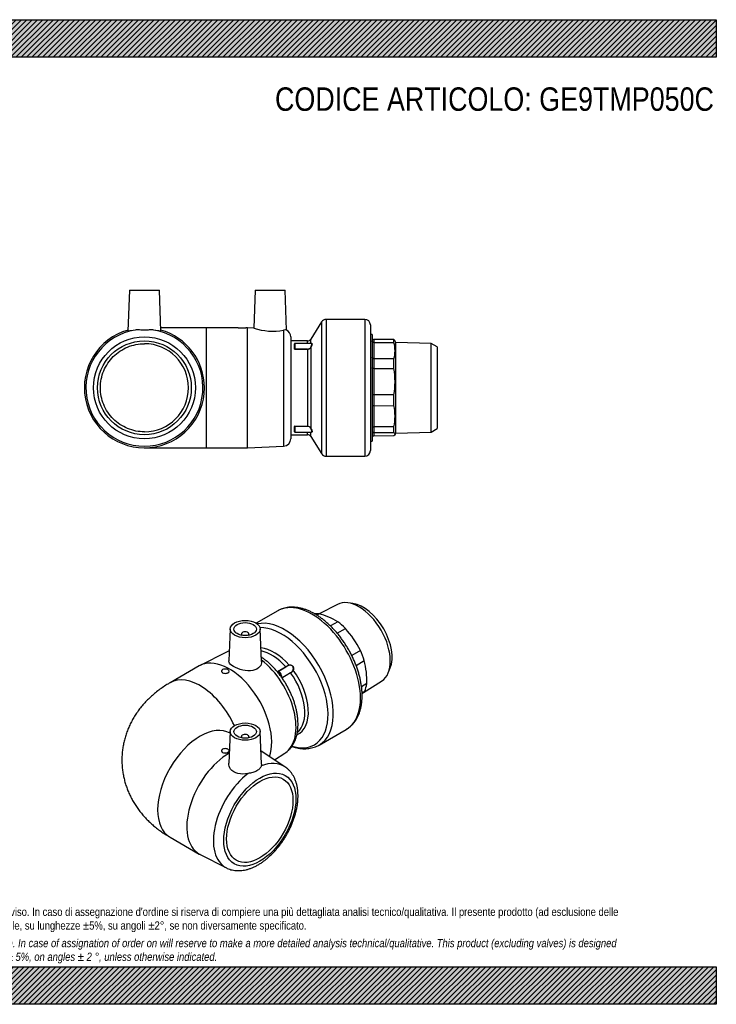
# Model space of a CAD drawing. Header units: millimetres. Extents: x 0 to 742, y 0 to 525.
# Tile 2 of 2: x 371 to 742, y 0 to 525. Entities that reach past the tile are written whole.
import ezdxf

# ---------------------------------------------------------------- set-up
doc = ezdxf.new("R2010")
doc.units = ezdxf.units.MM
doc.header["$LTSCALE"] = 2.5
for name, color, linetype in [('Default', 7, 'Continuous'), ('GE9P050C', 7, 'Continuous'), ('IOM050C', 7, 'Continuous'), ('PARTE_PE_050', 7, 'Continuous')]:
    doc.layers.add(name, color=color, linetype=linetype)

# ---------------------------------------------------------------- blocks, each defined once
blk = doc.blocks.new('SE1')
at = {"layer": 'GE9P050C', "color": 7, "linetype": 'Continuous'}
for p, q in [((483.42, 200.2), (482.69, 183.15)), ((500.16, 182.75), (499.42, 200.2)), ((489.42, 197.47), (489.42, 196.82)), ((493.42, 196.82), (493.42, 197.47)), ((481.39, 187.81), (467.43, 180.71)), ((466.93, 180.44), (451.38, 171.46)), ((483.42, 145.49), (482.69, 128.5)), ((483.38, 144.51), (483.38, 144.51)), ((489.42, 142.77), (489.42, 142.11)), ((493.42, 142.11), (493.42, 142.77)), ((500.16, 128), (499.42, 145.49)), ((512.55, 126.69), (499.87, 134.94)), ((507.04, 130.27), (512.55, 133.85)), ((451.38, 89.09), (466.93, 80.11)), ((467.43, 79.84), (481.39, 72.74))]:
    blk.add_line(p, q, dxfattribs=at)
for centre, major_axis in [((491.42, 200.08), (8, 0)), ((491.42, 200.08), (6, 0)), ((491.42, 145.38), (-8, 0)), ((491.42, 145.38), (-6, 0)), ((499.2, 98.43), (-13.59, -23.53)), ((499.2, 98.43), (12.5, 21.65))]:
    blk.add_ellipse(centre, major_axis=major_axis, ratio=0.57735, dxfattribs=at)
for centre, major_axis, start_param, end_param in [((491.42, 197.47), (2, 0), 0, 3.83141), ((491.42, 197.47), (2, 0), 5.593368, 6.283185), ((482.93, 152.73), (-16, 27.71), 3.602193, 6.283185), ((496.49, 160.56), (15.58, -26.99), 3.019726, 3.110844), ((480.81, 177.63), (2, 0), 0.785398, 3.926991), ((496.49, 160.56), (15.58, -26.99), 0.030749, 2.1904), ((467.38, 143.75), (-16, 27.71), 4.557056, 6.283185), ((480.81, 177.63), (-2, 0), 0.785398, 3.926991), ((467.38, 143.75), (-16, 27.71), 0, 0.000018), ((467.38, 116.8), (-16, -27.71), 3.141593, 6.283185), ((491.42, 142.77), (-2, 0), 2.451776, 6.283185), ((491.42, 142.77), (-2, 0), 0, 0.689817), ((482.93, 107.82), (-16, -27.71), 3.927272, 6.283185), ((480.81, 135.17), (2, 0), 2.356194, 5.497787), ((480.81, 135.17), (-2, 0), 2.356194, 5.497787), ((496.49, 99.99), (-15.58, -26.99), 3.110844, 3.766019), ((496.49, 99.99), (-15.58, -26.99), -3.175591, -3.172341), ((496.49, 99.99), (-15.58, -26.99), 4.087963, 6.313329), ((482.93, 107.82), (-16, -27.71), 0, 0.030749)]:
    blk.add_ellipse(centre, major_axis=major_axis, ratio=0.57735, start_param=start_param, end_param=end_param, dxfattribs=at)
for points, knots in [([(482.91, 188.47), (482.66, 188.38), (482.15, 188.18), (481.7, 187.95), (481.42, 187.81)], [0.97544847, 0.97544847, 0.97544847, 0.97544847, 0.98727465, 1, 1, 1, 1]), ([(512.54, 133.87), (512.83, 134.05), (513.43, 134.45), (514.4, 135.28), (515.37, 136.28), (516.25, 137.4), (517.03, 138.63), (517.72, 139.96), (518.31, 141.39), (518.79, 142.91), (519.16, 144.52), (519.42, 146.22), (519.57, 147.98), (519.6, 149.8), (519.51, 151.67), (519.32, 153.58), (519.02, 155.52), (518.6, 157.48), (518.09, 159.45), (517.48, 161.42), (516.77, 163.38), (515.96, 165.33), (515.07, 167.26), (514.09, 169.15), (513.04, 171), (511.91, 172.81), (510.7, 174.56), (509.43, 176.25), (508.11, 177.87), (506.72, 179.41), (505.29, 180.86), (503.81, 182.22), (502.29, 183.48), (501.04, 184.42), (500.29, 184.93), (500.07, 185.08)], [0, 0, 0, 0, 0.0142653, 0.0350187, 0.0558528, 0.0768677, 0.0981462, 0.1197459, 0.141693, 0.1639794, 0.1865658, 0.2093913, 0.2323858, 0.2554823, 0.2786255, 0.3017665, 0.3248809, 0.3479568, 0.37099, 0.3939815, 0.4169356, 0.4398586, 0.4627582, 0.4856426, 0.5085205, 0.531401, 0.5542904, 0.5771976, 0.6001317, 0.6231017, 0.6461162, 0.669183, 0.6923083, 0.7154953, 0.7253262, 0.7253262, 0.7253262, 0.7253262]), ([(500.16, 182.75), (500.2, 181.81), (499.9, 180.87), (498.47, 179.06), (497.1, 178.32), (493.83, 177.73), (491.93, 177.85), (488.31, 178.65), (486.59, 179.32), (483.95, 180.85), (483.08, 181.67), (482.72, 182.71), (482.68, 182.93), (482.69, 183.15)], [0.0301723, 0.0301723, 0.0301723, 0.0301723, 0.125, 0.125, 0.25, 0.25, 0.375, 0.375, 0.5, 0.5, 0.625, 0.625, 0.6594469, 0.6594469, 0.6594469, 0.6594469]), ([(479.4, 176.81), (479.77, 176.6), (480.28, 176.46), (481.34, 176.44), (481.86, 176.55), (482.6, 176.98), (482.81, 177.29), (482.81, 177.61), (482.81, 177.61), (482.81, 177.61)], [0, 0, 0, 0, 0.25, 0.25, 0.5, 0.5, 0.75, 0.75, 0.7502415, 0.7502415, 0.7502415, 0.7502415]), ([(451.38, 171.46), (450.77, 171.1), (449.45, 170.32), (447.19, 168.84), (444.79, 167.1), (442.5, 165.24), (440.35, 163.29), (438.34, 161.26), (436.47, 159.15), (434.74, 156.97), (433.17, 154.73), (431.74, 152.43), (430.46, 150.08), (429.34, 147.69), (428.36, 145.26), (427.54, 142.79), (426.87, 140.31), (426.35, 137.8), (425.98, 135.29), (425.76, 132.77), (425.69, 130.25), (425.76, 127.74), (425.98, 125.24), (426.35, 122.77), (426.85, 120.33), (427.49, 117.92), (428.27, 115.55), (429.19, 113.22), (430.23, 110.93), (431.41, 108.7), (432.71, 106.52), (434.14, 104.4), (435.7, 102.35), (437.37, 100.35), (439.17, 98.42), (441.1, 96.56), (443.14, 94.78), (445.31, 93.07), (447.57, 91.45), (449.66, 90.1), (450.86, 89.39), (451.38, 89.09)], [0, 0, 0, 0, 0.018771, 0.048205, 0.077527, 0.106532, 0.135166, 0.163396, 0.191213, 0.218619, 0.245631, 0.272273, 0.298574, 0.324563, 0.350273, 0.375733, 0.400972, 0.426021, 0.450905, 0.475651, 0.500287, 0.524837, 0.549325, 0.573771, 0.598203, 0.622649, 0.647139, 0.671701, 0.696368, 0.721173, 0.746151, 0.771338, 0.796769, 0.822482, 0.84851, 0.874884, 0.901628, 0.928755, 0.956266, 0.984146, 1, 1, 1, 1]), ([(479.4, 135.99), (479.03, 135.78), (478.81, 135.46), (478.81, 134.83), (479.02, 134.52), (479.77, 134.09), (480.29, 133.98), (481.33, 134.01), (481.85, 134.14), (482.23, 134.36)], [0, 0, 0, 0, 0.25, 0.25, 0.5, 0.5, 0.75, 0.75, 1, 1, 1, 1]), ([(481.39, 72.76), (481.57, 72.66), (482.11, 72.38), (483.18, 71.97), (484.51, 71.59), (485.91, 71.35), (487.35, 71.24), (488.83, 71.27), (490.35, 71.44), (491.9, 71.74), (493.48, 72.19), (495.07, 72.77), (496.67, 73.49), (498.27, 74.34), (499.86, 75.31), (501.42, 76.4), (502.96, 77.6), (504.46, 78.91), (505.92, 80.31), (507.33, 81.8), (508.69, 83.38), (510, 85.03), (511.24, 86.74), (512.41, 88.52), (513.51, 90.35), (514.53, 92.22), (515.47, 94.13), (516.32, 96.07), (517.09, 98.02), (517.76, 99.99), (518.33, 101.96), (518.8, 103.92), (519.16, 105.87), (519.42, 107.81), (519.56, 109.71), (519.6, 111.57), (519.51, 113.39), (519.31, 115.15), (518.99, 116.85), (518.55, 118.47), (517.99, 120), (517.31, 121.43), (516.53, 122.74), (515.64, 123.94), (514.67, 125.01), (513.64, 125.94), (512.97, 126.4), (512.6, 126.65)], [0, 0, 0, 0, 0.008421, 0.029183, 0.049995, 0.07096, 0.092167, 0.113682, 0.13554, 0.157744, 0.180262, 0.203038, 0.226004, 0.24909, 0.272238, 0.295397, 0.318534, 0.341635, 0.364693, 0.38771, 0.410687, 0.433632, 0.456551, 0.479452, 0.502344, 0.525236, 0.548135, 0.571049, 0.593988, 0.616959, 0.639973, 0.663038, 0.686159, 0.709341, 0.732585, 0.755884, 0.779225, 0.802569, 0.825863, 0.84904, 0.872019, 0.894718, 0.917072, 0.939045, 0.960639, 0.981898, 1, 1, 1, 1]), ([(492.96, 123.07), (491.14, 122.72), (489.22, 122.67), (485.9, 123.47), (484.5, 124.33), (482.98, 126.37), (482.65, 127.45), (482.7, 128.5)], [0, 0, 0, 0, 0.125, 0.125, 0.25, 0.25, 0.3502613, 0.3502613, 0.3502613, 0.3502613]), ([(500.02, 127.15), (499.86, 126.72), (499.58, 126.23), (498.96, 125.52), (498.73, 125.29), (498.2, 124.86), (497.92, 124.66), (497.28, 124.3), (496.95, 124.13), (496.24, 123.85), (495.86, 123.73), (495.07, 123.51), (494.66, 123.42), (493.83, 123.24), (493.4, 123.16), (492.96, 123.07)], [0, 0, 0, 0, 0.25, 0.25, 0.375, 0.375, 0.5, 0.5, 0.625, 0.625, 0.75, 0.75, 0.875, 0.875, 1, 1, 1, 1])]:
    blk.add_open_spline(points, degree=3, knots=knots, dxfattribs=at)
for points in [[(482.23, 134.36), (482.6, 134.57), (482.81, 134.86), (482.81, 135.15)], [(500.16, 128), (500.18, 127.72), (500.13, 127.43), (500.02, 127.15)]]:
    blk.add_open_spline(points, degree=3, dxfattribs=at)
at = {"layer": 'IOM050C', "color": 7, "linetype": 'Continuous'}
for p, q in [((540.56, 213.24), (530.93, 208.17)), ((548.86, 213.72), (546.14, 214.1)), ((529.58, 207.54), (530.77, 208.22)), ((540.78, 203.96), (536.88, 201.73)), ((540.46, 197.87), (544.82, 200.38)), ((552.82, 188.67), (548.21, 186.01)), ((550.51, 180.72), (554.91, 183.28)), ((567.68, 176.78), (568.72, 179.33)), ((556.23, 170.97), (553.43, 169.34)), ((554.54, 166.32), (564.15, 172.37)), ((553.7, 166.09), (555.14, 166.93))]:
    blk.add_line(p, q, dxfattribs=at)
for centre, radius, start, end in [((520.5, 170.19), 39.39, 59.0278, 74.889), ((504.79, 164.44), 53.79, 26.7688, 41.9245), ((511.56, 172.42), 44.69, 358.1438, 14.0679), ((494.66, 225.98), 84.53, 314.3312, 315.6858)]:
    blk.add_arc(centre, radius, start, end, dxfattribs=at)
for centre, major_axis, start_param, end_param in [((552.09, 192.66), (-11.8, 20.44), 3.163816, 6.260962), ((554.35, 193.96), (10.88, -18.84), 0.420534, 2.721058), ((538.08, 184.57), (-12.97, 22.47), -0.375977, -0.239057), ((538.08, 184.57), (-12.97, 22.47), -1.161375, -0.933021), ((538.08, 184.57), (12.97, -22.47), 1.194819, 1.423174), ((538.08, 184.57), (12.97, -22.47), 0.409421, 0.637776)]:
    blk.add_ellipse(centre, major_axis=major_axis, ratio=0.57735, start_param=start_param, end_param=end_param, dxfattribs=at)
at = {"layer": 'PARTE_PE_050', "color": 7, "linetype": 'Continuous'}
for p, q in [((508.81, 209.81), (497.34, 203.19)), ((508.56, 177.3), (513.09, 179.91)), ((514.22, 180.55), (508.57, 177.28)), ((510.96, 174.16), (515.63, 176.85)), ((515.65, 176.73), (511.03, 174.06)), ((530.84, 138.24), (545.31, 146.59))]:
    blk.add_line(p, q, dxfattribs=at)
for centre, radius, start, end in [((514.37, 179.42), 2.87, 296.0701, 333.2385), ((514.27, 179.51), 3.1, 296.3434, 332.9514)]:
    blk.add_arc(centre, radius, start, end, dxfattribs=at)
for centre, major_axis, ratio, start_param, end_param in [((527.06, 178.2), (18.25, -31.61), 0.57735, 0, 3.141593), ((512.59, 169.85), (18.25, -31.61), 0.57735, 0, 2.963913), ((510.79, 168.81), (17.54, -30.39), 0.57735, 0, 2.837327), ((506.76, 166.48), (12.97, -22.47), 0.57735, 1.903494, 2.742563), ((505.56, 165.79), (12.5, -21.65), 0.57735, 1.916278, 2.68089), ((513.12, 179.97), (-0.05, 0.0866), 0.57735, -4.366908, -4.184487), ((514.74, 180.89), (0.0284, -0.0959), 0.434451, 0.216881, 1.497018), ((509.49, 175.51), (1, -1.73), 0.57735, 0.530708, 3.141593), ((509.42, 175.47), (0.95, -1.65), 0.57735, 0.640043, 3.017764), ((515.69, 176.77), (-0.05, 0.0866), 0.57735, 0.305764, 1.748913), ((505.56, 165.79), (-12.5, 21.65), 0.57735, 3.241693, 4.890506), ((517, 178.09), (0.0935, -0.0354), 0.254504, 1.238242, 2.518379), ((506.76, 166.48), (-12.97, 22.47), 0.57735, 3.085896, 4.903289), ((510.79, 168.81), (17.54, -30.39), 0.57735, 5.725556, 6.283185), ((512.59, 169.85), (18.25, -31.61), 0.57735, 6.279406, 6.283185)]:
    blk.add_ellipse(centre, major_axis=major_axis, ratio=ratio, start_param=start_param, end_param=end_param, dxfattribs=at)
for points, knots in [([(545.22, 146.55), (545.28, 146.58), (545.73, 146.81), (546.6, 147.41), (547.72, 148.31), (548.76, 149.34), (549.71, 150.48), (550.57, 151.73), (551.33, 153.09), (552, 154.55), (552.56, 156.12), (553.02, 157.77), (553.37, 159.51), (553.61, 161.33), (553.74, 163.21), (553.76, 165.16), (553.67, 167.16), (553.47, 169.19), (553.16, 171.26), (552.75, 173.36), (552.23, 175.47), (551.62, 177.59), (550.91, 179.72), (550.1, 181.83), (549.21, 183.93), (548.23, 186.01), (547.16, 188.05), (546.02, 190.06), (544.8, 192.02), (543.52, 193.93), (542.16, 195.77), (540.75, 197.55), (539.29, 199.25), (537.77, 200.87), (536.21, 202.4), (534.62, 203.84), (532.99, 205.18), (531.33, 206.4), (529.64, 207.52), (527.95, 208.52), (526.24, 209.39), (524.53, 210.14), (522.82, 210.75), (521.12, 211.23), (519.44, 211.57), (517.79, 211.76), (516.18, 211.81), (514.62, 211.71), (513.11, 211.47), (511.66, 211.09), (510.3, 210.58), (509.33, 210.13), (508.9, 209.86), (508.84, 209.82)], [0, 0, 0, 0, 0.002269, 0.021423, 0.040565, 0.059759, 0.07907, 0.098553, 0.118242, 0.138149, 0.158267, 0.178569, 0.199018, 0.219575, 0.240201, 0.260865, 0.28154, 0.302207, 0.322856, 0.343484, 0.364087, 0.384666, 0.405225, 0.425764, 0.446288, 0.466801, 0.487307, 0.507809, 0.528312, 0.548819, 0.569334, 0.589862, 0.610406, 0.630971, 0.65156, 0.672178, 0.692826, 0.713507, 0.73422, 0.754961, 0.775724, 0.796493, 0.817241, 0.837938, 0.858543, 0.879013, 0.899301, 0.919374, 0.939211, 0.958817, 0.978221, 0.997471, 1, 1, 1, 1]), ([(513.09, 179.91), (513.21, 179.99), (513.34, 180.07), (513.61, 180.24), (513.76, 180.34), (514.04, 180.53), (514.19, 180.62), (514.49, 180.78), (514.63, 180.85), (514.78, 180.9)], [0, 0, 0, 0, 0.25, 0.25, 0.5, 0.5, 0.75, 0.75, 1, 1, 1, 1]), ([(514.78, 180.8), (514.64, 180.76), (514.5, 180.7), (514.31, 180.6), (514.27, 180.57), (514.22, 180.55)], [0, 0, 0, 0, 0.25, 0.25, 0.3282727, 0.3282727, 0.3282727, 0.3282727]), ([(514.78, 180.9), (515.13, 181), (515.49, 181.01), (516.01, 180.87), (516.18, 180.79), (516.49, 180.58), (516.63, 180.46), (516.87, 180.16), (516.97, 179.99), (517.08, 179.71), (517.11, 179.62), (517.16, 179.43), (517.17, 179.33), (517.21, 179.04), (517.2, 178.85), (517.15, 178.46), (517.1, 178.28), (517.04, 178.1)], [0, 0, 0, 0, 0.25, 0.25, 0.375, 0.375, 0.5, 0.5, 0.625, 0.625, 0.6875, 0.6875, 0.75, 0.75, 0.875, 0.875, 1, 1, 1, 1]), ([(516.93, 178.13), (516.99, 178.3), (517.04, 178.48), (517.09, 178.85), (517.1, 179.04), (517.07, 179.31), (517.06, 179.41), (517.01, 179.59), (516.98, 179.68), (516.88, 179.94), (516.79, 180.1), (516.56, 180.39), (516.42, 180.51), (516.12, 180.71), (515.96, 180.78), (515.46, 180.92), (515.11, 180.9), (514.78, 180.8)], [0, 0, 0, 0, 0.125, 0.125, 0.25, 0.25, 0.3125, 0.3125, 0.375, 0.375, 0.5, 0.5, 0.625, 0.625, 0.75, 0.75, 1, 1, 1, 1]), ([(516.3, 137.5), (516.59, 137.4), (517.45, 137.12), (518.88, 136.74), (520.55, 136.44), (522.19, 136.27), (523.79, 136.26), (525.35, 136.38), (526.84, 136.65), (528.27, 137.05), (529.61, 137.58), (530.35, 137.98), (530.76, 138.2)], [0.7470727, 0.7470727, 0.7470727, 0.7470727, 0.7615625, 0.7893214, 0.8169458, 0.8443747, 0.8715502, 0.8984278, 0.9249882, 0.9512436, 0.9772385, 1, 1, 1, 1])]:
    blk.add_open_spline(points, degree=3, knots=knots, dxfattribs=at)
blk = doc.blocks.new('SE3')
at = {"layer": 'GE9P050C', "color": 7, "linetype": 'Continuous'}
for p, q in [((429.72, 380.73), (428.96, 358.97)), ((429.72, 380.73), (445.72, 380.73)), ((446.48, 358.97), (445.72, 380.73)), ((496.72, 380.73), (496.02, 360.58)), ((496.72, 380.73), (512.72, 380.73)), ((513.46, 359.5), (512.72, 380.73)), ((470.72, 360.73), (446.42, 360.73)), ((470.72, 296.73), (470.72, 360.73)), ((487.72, 360.73), (470.72, 360.73)), ((487.72, 360.73), (491.72, 360.73)), ((492.72, 360.73), (491.72, 360.73)), ((492.72, 296.73), (492.72, 360.73)), ((496.03, 360.58), (492.72, 360.73)), ((511.89, 359.49), (511.89, 297.56)), ((515.72, 355.9), (515.72, 301.56)), ((437.72, 296.73), (470.72, 296.73)), ((470.72, 296.73), (492.72, 296.73)), ((492.72, 296.73), (511.89, 297.56))]:
    blk.add_line(p, q, dxfattribs=at)
for radius in [27.17, 25]:
    blk.add_circle((437.72, 328.73), radius, dxfattribs=at)
for centre, radius, start, end in [((437.72, 328.73), 32, 105.852, 0), ((437.72, 328.73), 31.17, 99.223, 80.777), ((437.72, 328.73), 32, 0, 74.148), ((489.72, 392.67), 32, 266.4172, 273.5828), ((506.03, 390.21), 31.28, 251.3211, 280.801), ((512.7, 355.5), 4.07, 79.1825, 101.3861), ((511.72, 355.9), 4, 0, 64.2437), ((437.72, 328.73), 23.5, 270.0739, 89.9261), ((511.72, 301.56), 4, 272.4896, 0)]:
    blk.add_arc(centre, radius, start, end, dxfattribs=at)
for points, knots in [([(432.72, 359.49), (431.2, 359.29), (430.03, 359.05), (429.12, 358.92), (428.96, 358.92), (428.96, 358.97)], [0, 0, 0, 0, 0.125, 0.125, 0.189821, 0.189821, 0.189821, 0.189821]), ([(442.71, 359.49), (441.98, 359.59), (441.19, 359.58), (439.91, 359.55), (439.48, 359.53), (438.61, 359.51), (438.17, 359.5), (437.27, 359.5), (436.83, 359.51), (435.96, 359.53), (435.53, 359.55), (434.68, 359.57), (434.27, 359.58), (433.47, 359.56), (433.09, 359.54), (432.72, 359.49)], [0, 0, 0, 0, 0.25, 0.25, 0.375, 0.375, 0.5, 0.5, 0.625, 0.625, 0.75, 0.75, 0.875, 0.875, 1, 1, 1, 1]), ([(446.47, 358.97), (446.47, 358.93), (446.32, 358.92), (445.41, 359.05), (444.23, 359.29), (442.71, 359.49)], [0.8103101, 0.8103101, 0.8103101, 0.8103101, 0.875, 0.875, 1, 1, 1, 1]), ([(437.75, 305.23), (434.69, 305.23), (431.59, 305.85), (427.35, 307.61), (425.98, 308.34), (423.41, 310.05), (422.23, 311.03), (420.06, 313.2), (419.06, 314.41), (417.36, 316.96), (416.64, 318.31), (414.86, 322.59), (414.25, 325.64), (414.25, 330.28), (414.41, 331.81), (415, 334.81), (415.46, 336.31), (416.64, 339.15), (417.36, 340.5), (419.07, 343.06), (420.06, 344.26), (423.31, 347.51), (425.93, 349.26), (430.18, 351.02), (431.67, 351.47), (434.69, 352.08), (436.21, 352.23), (437.75, 352.23)], [0, 0, 0, 0, 0.125, 0.125, 0.1875, 0.1875, 0.25, 0.25, 0.3125, 0.3125, 0.375, 0.375, 0.5, 0.5, 0.5625, 0.5625, 0.625, 0.625, 0.6875, 0.6875, 0.75, 0.75, 0.875, 0.875, 0.9375, 0.9375, 1, 1, 1, 1])]:
    blk.add_open_spline(points, degree=3, knots=knots, dxfattribs=at)
at = {"layer": 'IOM050C', "color": 7, "linetype": 'Continuous'}
for p, q in [((559.02, 357.23), (558.12, 357.23)), ((559.02, 357.23), (559.02, 300.23)), ((570.7, 354.4), (560.01, 354.44)), ((560.01, 354.44), (560.01, 352.91)), ((560.01, 352.91), (560.01, 344.21)), ((560.01, 352.91), (570.7, 352.87)), ((570.7, 352.87), (570.7, 354.4)), ((571.72, 352.92), (571.15, 353.9)), ((571.72, 304.54), (571.72, 352.92)), ((590.52, 352.33), (571.72, 352.92)), ((590.52, 305.13), (590.52, 352.33)), ((593.72, 350.49), (590.52, 352.33)), ((593.72, 350.49), (593.72, 306.97)), ((570.7, 344.18), (560.01, 344.21)), ((560.01, 344.21), (560.01, 339.07)), ((570.7, 339.06), (570.7, 344.18)), ((560.01, 339.07), (570.7, 339.06)), ((560.01, 339.07), (560.01, 324.91)), ((570.7, 324.91), (560.01, 324.91)), ((560.01, 324.91), (560.01, 319.18)), ((570.7, 319.2), (570.7, 324.91)), ((560.01, 319.18), (570.7, 319.2)), ((560.01, 319.18), (560.01, 307.85)), ((570.7, 307.88), (560.01, 307.85)), ((560.01, 307.85), (560.01, 304.88)), ((560.01, 304.88), (570.7, 304.92)), ((560.01, 304.88), (560.01, 303.01)), ((570.7, 304.92), (570.7, 307.88)), ((571.15, 303.56), (571.72, 304.54)), ((571.72, 304.54), (590.52, 305.13)), ((590.52, 305.13), (593.72, 306.97)), ((558.12, 300.23), (559.02, 300.23)), ((570.7, 303.06), (560.01, 303.01))]:
    blk.add_line(p, q, dxfattribs=at)
for centre, radius, start, end in [((560.02, 355.45), 1, 179.7339, 269.4717), ((554.7, 348.52), 16.58, 344.8177, 15.1823), ((527.78, 331.99), 43.51, 350.6437, 9.3563), ((559.8, 284.21), 40.7, 89.7009, 91.1025), ((543.32, 313.54), 27.96, 348.3221, 11.6779), ((560.01, 303.89), 0.987, 89.4783, 179.2236), ((560.02, 302.01), 1, 90.5283, 180.2661)]:
    blk.add_arc(centre, radius, start, end, dxfattribs=at)
for points in [[(560.01, 352.91), (559.88, 352.91), (559.75, 352.93), (559.51, 353.02), (559.4, 353.08), (559.22, 353.25), (559.14, 353.34), (559.04, 353.55), (559.02, 353.67), (559.02, 353.78)], [(560.01, 344.21), (559.88, 344.21), (559.75, 344.23), (559.51, 344.3), (559.4, 344.36), (559.22, 344.49), (559.14, 344.57), (559.04, 344.74), (559.02, 344.83), (559.02, 344.92)], [(560.01, 339.07), (559.88, 339.07), (559.75, 339.08), (559.51, 339.11), (559.4, 339.13), (559.22, 339.18), (559.14, 339.21), (559.04, 339.27), (559.02, 339.3), (559.02, 339.34)], [(560.01, 319.18), (559.88, 319.18), (559.75, 319.16), (559.51, 319.11), (559.4, 319.08), (559.22, 318.98), (559.14, 318.93), (559.04, 318.81), (559.02, 318.74), (559.02, 318.68)], [(560.01, 307.85), (559.88, 307.85), (559.75, 307.83), (559.51, 307.75), (559.4, 307.7), (559.22, 307.57), (559.14, 307.49), (559.04, 307.32), (559.02, 307.22), (559.02, 307.13)]]:
    blk.add_open_spline(points, degree=3, knots=[0, 0, 0, 0, 0.25, 0.25, 0.5, 0.5, 0.75, 0.75, 1, 1, 1, 1], dxfattribs=at)
for points in [[(571.16, 353.89), (571.06, 354.06), (570.91, 354.23), (570.7, 354.4)], [(570.7, 304.92), (571.08, 304.62), (571.48, 304), (571.08, 303.37), (570.7, 303.06)]]:
    blk.add_open_spline(points, degree=3, dxfattribs=at)
at = {"layer": 'PARTE_PE_050', "color": 7, "linetype": 'Continuous'}
for p, q in [((532.12, 363.82), (526.42, 354.67)), ((532.12, 363.82), (532.12, 293.64)), ((534.66, 365.23), (534.66, 292.23)), ((555.12, 365.23), (534.66, 365.23)), ((555.12, 365.23), (555.12, 292.23)), ((558.12, 362.23), (558.12, 295.23)), ((524.72, 353.73), (515.72, 353.73)), ((517.72, 349.46), (517.72, 352.21)), ((517.82, 352.31), (517.82, 349.39)), ((526.8, 352.31), (517.82, 352.31)), ((524.72, 352.31), (524.72, 353.73)), ((526.42, 352.31), (526.42, 354.67)), ((517.62, 349.37), (517.62, 351.26)), ((517.82, 349.39), (524.72, 349.39)), ((517.82, 349.39), (517.82, 349.26)), ((524.72, 349.26), (517.82, 349.26)), ((524.72, 349.39), (524.72, 349.26)), ((524.72, 349.26), (524.72, 308.2)), ((526.42, 350.22), (526.42, 307.24)), ((517.62, 306.2), (517.62, 308.08)), ((517.72, 305.25), (517.72, 308)), ((517.82, 308.2), (517.82, 308.07)), ((517.82, 308.2), (524.72, 308.2)), ((524.72, 308.07), (517.82, 308.07)), ((517.82, 308.07), (517.82, 305.15)), ((517.82, 305.15), (526.81, 305.15)), ((524.72, 308.2), (524.72, 308.07)), ((524.72, 303.73), (524.72, 305.15)), ((526.42, 302.79), (526.42, 305.15)), ((515.72, 303.73), (524.72, 303.73)), ((526.42, 302.79), (532.12, 293.64)), ((534.66, 292.23), (555.12, 292.23))]:
    blk.add_line(p, q, dxfattribs=at)
for centre, radius, start, end in [((534.66, 362.23), 3, 90, 148.0537), ((555.12, 362.23), 3, 0, 90), ((517.82, 352.21), 0.1, 90, 180), ((524.72, 355.73), 2, 270, 328.0537), ((524.8, 351.16), 1.77, 267.4, 329.7792), ((524.79, 351.11), 1.86, 267.8511, 331.1842), ((517.82, 305.25), 0.1, 180, 270), ((524.79, 306.34), 1.86, 28.8163, 92.1484), ((524.81, 306.32), 1.76, 29.8809, 92.94), ((524.72, 301.73), 2, 31.9463, 90), ((555.12, 295.23), 3, 270, 0), ((534.66, 295.23), 3, 211.9463, 270)]:
    blk.add_arc(centre, radius, start, end, dxfattribs=at)
for centre, major_axis, ratio, start_param, end_param in [((517.62, 351.35), (0.1, 0), 0.901336, 4.712389, 6.283185), ((517.62, 349.46), (0.1, 0), 0.825762, 4.712389, 6.283185), ((526.33, 350.26), (0.0886, -0.0464), 0.019605, 0.300938, 1.581075), ((517.62, 308), (0.1, 0), 0.825762, 0, 1.570796), ((517.62, 306.11), (0.1, 0), 0.901336, 0, 1.570796), ((526.33, 307.19), (0.0886, 0.0464), 0.019605, 4.70211, 5.982248)]:
    blk.add_ellipse(centre, major_axis=major_axis, ratio=ratio, start_param=start_param, end_param=end_param, dxfattribs=at)
for points, knots in [([(526.33, 350.27), (526.42, 350.43), (526.51, 350.6), (526.66, 350.93), (526.73, 351.1), (526.82, 351.33), (526.84, 351.41), (526.89, 351.56), (526.91, 351.63), (526.95, 351.83), (526.97, 351.95), (526.97, 352.13), (526.95, 352.21), (526.89, 352.29), (526.85, 352.31), (526.8, 352.31)], [0, 0, 0, 0, 0.125, 0.125, 0.25, 0.25, 0.3125, 0.3125, 0.375, 0.375, 0.5, 0.5, 0.625, 0.625, 0.7431688, 0.7431688, 0.7431688, 0.7431688]), ([(526.77, 352.33), (526.81, 352.35), (526.84, 352.36), (526.93, 352.37), (526.98, 352.35), (527.04, 352.25), (527.06, 352.18), (527.05, 351.98), (527.04, 351.86), (526.99, 351.65), (526.97, 351.58), (526.93, 351.42), (526.9, 351.34), (526.82, 351.1), (526.75, 350.92), (526.59, 350.57), (526.51, 350.39), (526.42, 350.22)], [0.1821298, 0.1821298, 0.1821298, 0.1821298, 0.25, 0.25, 0.375, 0.375, 0.5, 0.5, 0.625, 0.625, 0.6875, 0.6875, 0.75, 0.75, 0.875, 0.875, 1, 1, 1, 1]), ([(517.72, 351.34), (517.7, 351.33), (517.69, 351.33), (517.64, 351.31), (517.62, 351.29), (517.62, 351.26)], [0.3415987, 0.3415987, 0.3415987, 0.3415987, 0.5, 0.5, 1, 1, 1, 1]), ([(517.62, 349.37), (517.62, 349.34), (517.64, 349.31), (517.71, 349.27), (517.77, 349.26), (517.82, 349.26)], [0, 0, 0, 0, 0.5, 0.5, 1, 1, 1, 1]), ([(517.72, 351.35), (517.72, 351.34), (517.72, 351.33), (517.71, 351.32), (517.71, 351.32), (517.71, 351.32)], [0, 0, 0, 0, 0.0980561, 0.2605529, 0.3500117, 0.3500117, 0.3500117, 0.3500117]), ([(517.82, 349.39), (517.81, 349.39), (517.8, 349.39), (517.79, 349.39), (517.78, 349.39), (517.77, 349.4), (517.76, 349.4), (517.75, 349.41), (517.74, 349.41), (517.73, 349.42), (517.73, 349.43), (517.72, 349.43), (517.72, 349.44), (517.72, 349.44), (517.72, 349.45), (517.72, 349.46)], [0, 0, 0, 0, 0.210386, 0.210386, 0.210386, 0.421651, 0.421651, 0.421651, 0.635194, 0.635194, 0.635194, 0.852022, 0.852022, 0.852022, 1, 1, 1, 1]), ([(517.82, 308.2), (517.77, 308.2), (517.71, 308.19), (517.64, 308.14), (517.62, 308.11), (517.62, 308.08)], [0, 0, 0, 0, 0.5, 0.5, 1, 1, 1, 1]), ([(517.62, 306.2), (517.62, 306.17), (517.64, 306.15), (517.69, 306.13), (517.7, 306.13), (517.71, 306.12)], [0, 0, 0, 0, 0.5, 0.5, 0.6515081, 0.6515081, 0.6515081, 0.6515081]), ([(517.71, 306.14), (517.71, 306.14), (517.71, 306.14), (517.72, 306.12), (517.72, 306.11), (517.72, 306.11)], [0.6391225, 0.6391225, 0.6391225, 0.6391225, 0.7612415, 0.9091019, 1, 1, 1, 1]), ([(517.82, 308.07), (517.81, 308.07), (517.8, 308.07), (517.8, 308.07), (517.79, 308.07), (517.78, 308.06), (517.77, 308.06), (517.76, 308.06), (517.75, 308.05), (517.74, 308.05), (517.73, 308.04), (517.73, 308.03), (517.72, 308.02), (517.72, 308.02), (517.72, 308.01), (517.72, 308)], [0, 0, 0, 0, 0.132895, 0.132895, 0.132895, 0.345666, 0.345666, 0.345666, 0.561604, 0.561604, 0.561604, 0.780165, 0.780165, 0.780165, 1, 1, 1, 1]), ([(526.8, 305.15), (526.82, 305.15), (526.84, 305.15), (526.89, 305.17), (526.91, 305.18), (526.95, 305.25), (526.97, 305.32), (526.97, 305.51), (526.95, 305.62), (526.89, 305.89), (526.85, 306.04), (526.67, 306.52), (526.51, 306.86), (526.33, 307.19)], [0.2583971, 0.2583971, 0.2583971, 0.2583971, 0.3125, 0.3125, 0.375, 0.375, 0.5, 0.5, 0.625, 0.625, 0.75, 0.75, 1, 1, 1, 1]), ([(526.42, 307.24), (526.6, 306.89), (526.76, 306.53), (526.93, 306.03), (526.98, 305.87), (527.04, 305.59), (527.06, 305.47), (527.05, 305.27), (527.04, 305.2), (526.99, 305.13), (526.97, 305.12), (526.93, 305.1), (526.9, 305.09), (526.83, 305.1), (526.79, 305.12), (526.74, 305.14)], [0, 0, 0, 0, 0.25, 0.25, 0.375, 0.375, 0.5, 0.5, 0.625, 0.625, 0.6875, 0.6875, 0.75, 0.75, 0.8382761, 0.8382761, 0.8382761, 0.8382761])]:
    blk.add_open_spline(points, degree=3, knots=knots, dxfattribs=at)

msp = doc.modelspace()

# ---------------------------------------------------------------- hatches: boundary and pattern name
at = {"layer": 'Default', "linetype": 'Continuous'}
h = msp.add_hatch(dxfattribs=at)
h.set_pattern_fill('LINE', scale=0.62992, angle=45, style=0)
h.paths.add_polyline_path([(742.5, 505), (742.5, 525), (0, 525), (0, 505)])
for points in [[(742.5, 505), (742.5, 525), (0, 525), (0, 505)], [(742.5, 0), (742.5, 20), (0, 20), (0, 0)]]:
    msp.add_hatch(color=7, dxfattribs=at).paths.add_polyline_path(points)
h = msp.add_hatch(dxfattribs=at)
h.set_pattern_fill('LINE', scale=0.62992, angle=45, style=0)
h.paths.add_polyline_path([(742.5, 0), (742.5, 20), (0, 20), (0, 0)])

# ---------------------------------------------------------------- linework, layer by layer
at = {"layer": 'Default', "color": 7, "linetype": 'Continuous'}
for p, q in [((0, 525), (742.5, 525)), ((742.5, 525), (742.5, 505)), ((742.5, 505), (0, 505)), ((0, 20), (742.5, 20)), ((742.5, 20), (742.5, 0)), ((742.5, 0), (0, 0))]:
    msp.add_line(p, q, dxfattribs=at)

# ---------------------------------------------------------------- block references
at = {"layer": 'Default'}
for name in ['SE3', 'SE1']:
    msp.add_blockref(name, (0, 0), dxfattribs=at)

# ---------------------------------------------------------------- texts
at = {"layer": 'Default', "attachment_point": 1}
for s, insert, char_height, width in [('{\\fArial Narrow|b0||i0||c0|p34;\\C7;\\H12.5;\\W1.;CODICE ARTICOLO: GE9TMP050C}', (507.323, 488.906), 12.5, 235.1551), ("{\\fArial Narrow|b0||i0||c0|p34;\\C7;\\H4.375;\\W1.;PLASTITALIA si riserva il diritto di revisionare la presente specifica, mantenendo la conformità alle prescrizioni del prodotto, senza alcun preavviso. In caso di assegnazione d'ordine si riserva di compiere una più dettagliata analisi tecnico/qualitativa. Il presente prodotto (ad esclusione delle \\P}{\\fArial Narrow|b0||i0||c0|p34;\\C7;\\H4.375;\\W1.;valvole) è progettato per applicazioni non previste dalla direttiva 2014/68/EU. Tolleranza su diametri e spessori come da normative se applicabile, su lunghezze ±5%, su angoli ±2°, se non diversamente specificato.\\P}{\\fArial Narrow|b0||i0||c0|p34;\\C7;\\H1.25;\\W1.;   \\P}{\\fArial Narrow|b0||i1||c0|p34;\\C7;\\H4.375;\\W1.;PLASTITALIA on reserves the right to revise this specification, maintaining the conformity to the requirements of the product, without any notice. In case of assignation of order on will reserve to make a more detailed analysis technical/qualitative. This product (excluding valves) is designed \\P}{\\fArial Narrow|b0||i1||c0|p34;\\C7;\\H4.375;\\W1.;for applications not covered by Directive 2014/68 / EU. The tolerance on diameters and thicknesses as the standards if applicable, on lengths ± 5%, on angles ± 2 °, unless otherwise indicated.\\P}", (50, 51.506), 4.375, 642.5)]:
    msp.add_mtext(s, dxfattribs=dict(at, insert=insert, char_height=char_height, width=width))

doc.saveas('drawing.dxf')
